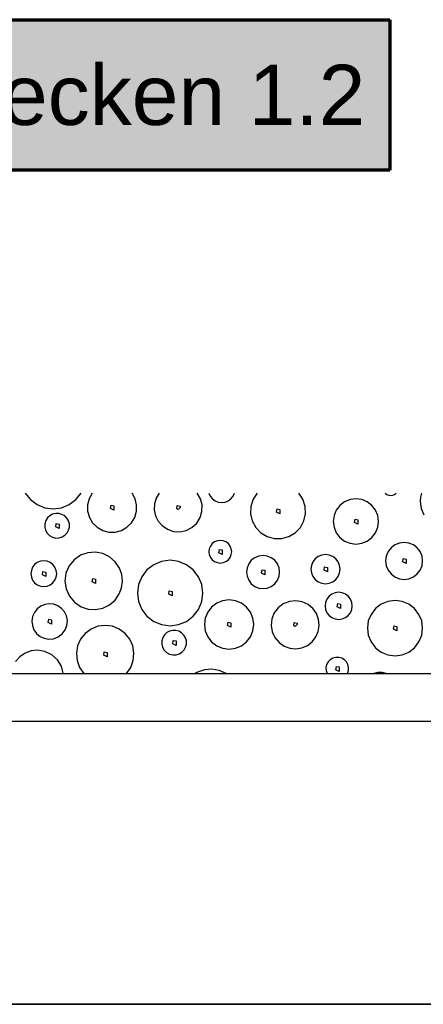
# Model space of a CAD drawing. Extents: x -94 to 1256, y 388 to 888.
# Tile 27 of 51: x 256 to 270, y 700 to 733. Entities that reach past the tile are written whole.
import ezdxf
from ezdxf.lldxf.tags import DXFTag

# ---------------------------------------------------------------- set-up
doc = ezdxf.new("R2010")
doc.units = 0
doc.layers.get('0').update_dxf_attribs({"lineweight": 25})
for name, color, linetype, lineweight, true_color in [('S_Schmutzwasser', 5, 'Continuous', 70, 0x0000ff), ('S_Warmwasser', 1, 'STRICHLINIE2', 35, 0xff0000), ('X_Schraffur', 7, 'Continuous', 25, 0xc0c0c0)]:
    doc.layers.add(name, color=color, linetype=linetype, lineweight=lineweight, true_color=true_color)
doc.layers.add('X_Geometrie', color=7, linetype='Continuous', lineweight=25)
doc.styles.get("Standard").update_dxf_attribs({"font": 'arial.ttf'})
tags = doc.linetypes.add('Buchstabe-B', pattern='A,82,-6,["B",Standard,S=3.6,R=0,X=-3.6,Y=-1.8],-2', length=90).pattern_tags.tags
tags[15:16] = [DXFTag(74, 4), DXFTag(75, 0), DXFTag(340, '0'), DXFTag(46, 0.0), DXFTag(50, 0.0), DXFTag(44, 0.0), DXFTag(45, 0.0)]
tags[4:5] = [DXFTag(74, 4), DXFTag(75, 0), DXFTag(340, '0'), DXFTag(46, 0.0), DXFTag(50, 0.0), DXFTag(44, 0.0), DXFTag(45, 0.0)]
tags = doc.linetypes.add('STRICHLINIE2', pattern=[9.525, 6.35, -3.175]).pattern_tags.tags
tags[6:7] = [DXFTag(74, 4), DXFTag(75, 0), DXFTag(340, '0'), DXFTag(46, 0.0), DXFTag(50, 0.0), DXFTag(44, 0.0), DXFTag(45, 0.0)]
tags[4:5] = [DXFTag(74, 4), DXFTag(75, 0), DXFTag(340, '0'), DXFTag(46, 0.0), DXFTag(50, 0.0), DXFTag(44, 0.0), DXFTag(45, 0.0)]

# ---------------------------------------------------------------- blocks, each defined once
blk = doc.blocks.new('Polygon-A07F5X39WF', base_point=(121.759, 709.863))
at = {"color": 0, "linetype": 'ByBlock', "lineweight": -2, "ltscale": 0.25}
for p, q in [((121.759, 711.463), (340.63, 711.463)), ((340.63, 709.863), (121.759, 709.863))]:
    blk.add_line(p, q, dxfattribs=at)
blk = doc.blocks.new('Schraffur-A07F5X3JWF', base_point=(118.259, 711.463))
at = {"color": 0, "linetype": 'ByBlock', "lineweight": -2, "ltscale": 0.25}
for p, q in [((256.419, 717.463), (256.593, 717.246)), ((258.107, 717.246), (258.281, 717.463)), ((258.644, 717.463), (258.543, 717.277)), ((260.074, 717.277), (259.973, 717.463)), ((260.875, 717.463), (260.774, 717.292)), ((262.247, 717.277), (262.14, 717.463)), ((262.523, 717.463), (262.571, 717.361)), ((263.333, 717.361), (263.381, 717.463)), ((264.134, 717.463), (263.999, 717.257)), ((265.656, 717.257), (265.521, 717.463)), ((268.393, 717.463), (268.445, 717.419)), ((268.445, 717.419), (268.507, 717.391)), ((268.642, 717.391), (268.704, 717.419)), ((268.704, 717.419), (268.756, 717.463)), ((269.593, 717.463), (269.561, 717.324)), ((256.593, 717.246), (256.816, 717.079)), ((256.816, 717.079), (257.074, 716.975)), ((257.626, 716.975), (257.884, 717.079)), ((257.884, 717.079), (258.107, 717.246)), ((258.543, 717.277), (258.493, 717.072)), ((260.124, 717.072), (260.074, 717.277)), ((260.719, 717.101), (260.712, 716.903)), ((260.774, 717.292), (260.719, 717.101)), ((262.301, 717.07), (262.247, 717.277)), ((262.571, 717.361), (262.644, 717.273)), ((262.644, 717.273), (262.735, 717.207)), ((262.735, 717.207), (262.84, 717.165)), ((262.84, 717.165), (262.952, 717.151)), ((262.952, 717.151), (263.065, 717.165)), ((263.065, 717.165), (263.17, 717.207)), ((263.17, 717.207), (263.261, 717.273)), ((263.261, 717.273), (263.333, 717.361)), ((263.999, 717.257), (263.923, 717.023)), ((265.731, 717.023), (265.656, 717.257)), ((267.04, 717.171), (266.885, 717.052)), ((267.221, 717.246), (267.04, 717.171)), ((267.416, 717.272), (267.221, 717.246)), ((267.61, 717.246), (267.416, 717.272)), ((267.791, 717.171), (267.61, 717.246)), ((267.947, 717.052), (267.791, 717.171)), ((268.507, 717.391), (268.574, 717.382)), ((268.574, 717.382), (268.642, 717.391)), ((269.561, 717.324), (269.552, 717.181)), ((269.552, 717.181), (269.586, 716.952)), ((257.074, 716.975), (257.35, 716.94)), ((257.334, 716.761), (257.242, 716.711)), ((257.436, 716.787), (257.334, 716.761)), ((257.35, 716.94), (257.626, 716.975)), ((257.542, 716.785), (257.436, 716.787)), ((257.643, 716.757), (257.542, 716.785)), ((257.734, 716.704), (257.643, 716.757)), ((258.493, 717.072), (258.498, 716.86)), ((258.498, 716.86), (258.556, 716.657)), ((259.262, 716.946), (259.28, 717.058)), ((259.373, 716.891), (259.262, 716.946)), ((259.28, 717.058), (259.373, 717.039)), ((259.373, 717.039), (259.373, 716.891)), ((260.062, 716.657), (260.12, 716.86)), ((260.12, 716.86), (260.124, 717.072)), ((260.712, 716.903), (260.755, 716.709)), ((261.46, 716.939), (261.479, 717.05)), ((261.508, 716.915), (261.46, 716.939)), ((261.479, 717.05), (261.572, 717.032)), ((261.508, 716.915), (261.572, 716.979)), ((261.572, 717.032), (261.572, 716.979)), ((262.237, 716.65), (262.297, 716.856)), ((262.297, 716.856), (262.301, 717.07)), ((263.923, 717.023), (263.913, 716.777)), ((263.913, 716.777), (263.968, 716.537)), ((264.78, 716.825), (264.798, 716.937)), ((264.891, 716.77), (264.78, 716.825)), ((264.798, 716.937), (264.891, 716.918)), ((264.891, 716.918), (264.891, 716.77)), ((265.686, 716.537), (265.741, 716.777)), ((265.741, 716.777), (265.731, 717.023)), ((266.765, 716.896), (266.69, 716.715)), ((266.885, 717.052), (266.765, 716.896)), ((268.066, 716.896), (267.947, 717.052)), ((268.141, 716.715), (268.066, 716.896)), ((269.586, 716.952), (269.679, 716.741)), ((257.077, 716.443), (257.075, 716.333)), ((257.109, 716.549), (257.077, 716.443)), ((257.165, 716.639), (257.109, 716.549)), ((257.242, 716.711), (257.165, 716.639)), ((257.436, 716.342), (257.454, 716.453)), ((257.454, 716.453), (257.547, 716.435)), ((257.547, 716.435), (257.547, 716.286)), ((257.808, 716.629), (257.734, 716.704)), ((257.862, 716.538), (257.808, 716.629)), ((257.89, 716.437), (257.862, 716.538)), ((257.891, 716.332), (257.89, 716.437)), ((258.556, 716.657), (258.664, 716.475)), ((258.664, 716.475), (258.815, 716.328)), ((259.803, 716.328), (259.954, 716.475)), ((259.954, 716.475), (260.062, 716.657)), ((260.755, 716.709), (260.844, 716.531)), ((260.844, 716.531), (260.974, 716.381)), ((261.967, 716.322), (262.124, 716.468)), ((262.124, 716.468), (262.237, 716.65)), ((263.968, 716.537), (264.085, 716.321)), ((265.569, 716.321), (265.686, 716.537)), ((266.69, 716.715), (266.665, 716.521)), ((266.665, 716.521), (266.69, 716.326)), ((267.369, 716.484), (267.387, 716.596)), ((267.48, 716.429), (267.369, 716.484)), ((267.387, 716.596), (267.48, 716.577)), ((267.48, 716.577), (267.48, 716.429)), ((268.167, 716.521), (268.141, 716.715)), ((268.141, 716.326), (268.167, 716.521)), ((257.075, 716.333), (257.102, 716.226)), ((257.102, 716.226), (257.156, 716.129)), ((257.156, 716.129), (257.234, 716.051)), ((257.547, 716.286), (257.436, 716.342)), ((257.743, 716.06), (257.816, 716.137)), ((257.816, 716.137), (257.866, 716.229)), ((257.866, 716.229), (257.891, 716.332)), ((258.815, 716.328), (258.999, 716.223)), ((258.999, 716.223), (259.203, 716.169)), ((259.203, 716.169), (259.414, 716.169)), ((259.414, 716.169), (259.619, 716.223)), ((259.619, 716.223), (259.803, 716.328)), ((260.974, 716.381), (261.151, 716.261)), ((261.151, 716.261), (261.354, 716.191)), ((261.354, 716.191), (261.568, 716.179)), ((261.568, 716.179), (261.777, 716.223)), ((261.777, 716.223), (261.967, 716.322)), ((264.085, 716.321), (264.255, 716.143)), ((264.255, 716.143), (264.467, 716.017)), ((265.187, 716.017), (265.399, 716.143)), ((265.399, 716.143), (265.569, 716.321)), ((266.69, 716.326), (266.765, 716.145)), ((266.765, 716.145), (266.885, 715.99)), ((267.947, 715.99), (268.066, 716.145)), ((268.066, 716.145), (268.141, 716.326)), ((257.234, 716.051), (257.33, 715.997)), ((257.33, 715.997), (257.438, 715.97)), ((257.438, 715.97), (257.548, 715.973)), ((257.548, 715.973), (257.654, 716.005)), ((257.654, 716.005), (257.743, 716.06)), ((262.641, 715.782), (262.581, 715.703)), ((262.719, 715.842), (262.641, 715.782)), ((262.81, 715.879), (262.719, 715.842)), ((262.908, 715.892), (262.81, 715.879)), ((263.006, 715.879), (262.908, 715.892)), ((263.097, 715.842), (263.006, 715.879)), ((263.175, 715.782), (263.097, 715.842)), ((263.235, 715.703), (263.175, 715.782)), ((264.467, 716.017), (264.704, 715.952)), ((264.704, 715.952), (264.95, 715.952)), ((264.95, 715.952), (265.187, 716.017)), ((266.885, 715.99), (267.04, 715.87)), ((267.04, 715.87), (267.221, 715.795)), ((267.221, 715.795), (267.416, 715.77)), ((267.416, 715.77), (267.61, 715.795)), ((267.61, 715.795), (267.791, 715.87)), ((267.791, 715.87), (267.947, 715.99)), ((268.861, 715.803), (268.713, 715.741)), ((269.02, 715.824), (268.861, 715.803)), ((269.179, 715.803), (269.02, 715.824)), ((269.328, 715.741), (269.179, 715.803)), ((258.5, 715.481), (258.262, 715.397)), ((258.752, 715.5), (258.5, 715.481)), ((259, 715.452), (258.752, 715.5)), ((259.227, 715.341), (259, 715.452)), ((262.543, 715.612), (262.53, 715.514)), ((262.53, 715.514), (262.543, 715.417)), ((262.581, 715.703), (262.543, 715.612)), ((262.861, 715.478), (262.879, 715.59)), ((262.972, 715.423), (262.861, 715.478)), ((262.879, 715.59), (262.972, 715.571)), ((262.972, 715.571), (262.972, 715.423)), ((263.273, 715.612), (263.235, 715.703)), ((263.286, 715.514), (263.273, 715.612)), ((263.273, 715.417), (263.286, 715.514)), ((268.488, 715.516), (268.426, 715.368)), ((268.585, 715.643), (268.488, 715.516)), ((268.713, 715.741), (268.585, 715.643)), ((269.455, 715.643), (269.328, 715.741)), ((269.553, 715.516), (269.455, 715.643)), ((269.614, 715.368), (269.553, 715.516)), ((256.825, 715.153), (256.736, 715.085)), ((256.928, 715.196), (256.825, 715.153)), ((257.039, 715.211), (256.928, 715.196)), ((257.15, 715.196), (257.039, 715.211)), ((257.253, 715.153), (257.15, 715.196)), ((257.342, 715.085), (257.253, 715.153)), ((258.046, 715.245), (257.879, 715.04)), ((258.262, 715.397), (258.046, 715.245)), ((259.417, 715.174), (259.227, 715.341)), ((259.557, 714.964), (259.417, 715.174)), ((260.957, 715.192), (260.695, 715.083)), ((261.239, 715.229), (260.957, 715.192)), ((261.521, 715.192), (261.239, 715.229)), ((261.784, 715.083), (261.521, 715.192)), ((262.543, 715.417), (262.581, 715.326)), ((262.581, 715.326), (262.641, 715.247)), ((262.641, 715.247), (262.719, 715.187)), ((262.719, 715.187), (262.81, 715.15)), ((262.81, 715.15), (262.908, 715.137)), ((262.908, 715.137), (263.006, 715.15)), ((263.006, 715.15), (263.097, 715.187)), ((263.097, 715.187), (263.175, 715.247)), ((263.175, 715.247), (263.235, 715.326)), ((263.235, 715.326), (263.273, 715.417)), ((263.938, 715.228), (263.851, 715.114)), ((264.052, 715.316), (263.938, 715.228)), ((264.185, 715.371), (264.052, 715.316)), ((264.328, 715.39), (264.185, 715.371)), ((264.471, 715.371), (264.328, 715.39)), ((264.604, 715.316), (264.471, 715.371)), ((264.718, 715.228), (264.604, 715.316)), ((264.805, 715.114), (264.718, 715.228)), ((265.986, 715.176), (265.937, 715.059)), ((266.063, 715.277), (265.986, 715.176)), ((266.163, 715.354), (266.063, 715.277)), ((266.28, 715.402), (266.163, 715.354)), ((266.406, 715.419), (266.28, 715.402)), ((266.532, 715.402), (266.406, 715.419)), ((266.649, 715.354), (266.532, 715.402)), ((266.75, 715.277), (266.649, 715.354)), ((266.827, 715.176), (266.75, 715.277)), ((266.875, 715.059), (266.827, 715.176)), ((268.426, 715.368), (268.405, 715.209)), ((268.405, 715.209), (268.426, 715.049)), ((268.973, 715.172), (268.992, 715.284)), ((269.084, 715.117), (268.973, 715.172)), ((268.992, 715.284), (269.084, 715.265)), ((269.084, 715.265), (269.084, 715.117)), ((269.635, 715.209), (269.614, 715.368)), ((269.614, 715.049), (269.635, 715.209)), ((256.626, 714.893), (256.611, 714.782)), ((256.668, 714.996), (256.626, 714.893)), ((256.736, 715.085), (256.668, 714.996)), ((256.992, 714.746), (257.011, 714.857)), ((257.011, 714.857), (257.103, 714.839)), ((257.103, 714.839), (257.104, 714.69)), ((257.41, 714.996), (257.342, 715.085)), ((257.453, 714.893), (257.41, 714.996)), ((257.468, 714.782), (257.453, 714.893)), ((257.775, 714.798), (257.741, 714.536)), ((257.879, 715.04), (257.775, 714.798)), ((259.63, 714.756), (259.557, 714.964)), ((260.469, 714.91), (260.296, 714.684)), ((260.695, 715.083), (260.469, 714.91)), ((262.01, 714.91), (261.784, 715.083)), ((262.183, 714.684), (262.01, 714.91)), ((263.796, 714.981), (263.777, 714.839)), ((263.777, 714.839), (263.796, 714.696)), ((263.851, 715.114), (263.796, 714.981)), ((264.281, 714.802), (264.299, 714.914)), ((264.392, 714.747), (264.281, 714.802)), ((264.299, 714.914), (264.392, 714.895)), ((264.392, 714.895), (264.392, 714.747)), ((264.86, 714.981), (264.805, 715.114)), ((264.879, 714.839), (264.86, 714.981)), ((264.86, 714.696), (264.879, 714.839)), ((265.937, 715.059), (265.92, 714.933)), ((265.92, 714.933), (265.937, 714.808)), ((265.937, 714.808), (265.986, 714.69)), ((266.359, 714.897), (266.377, 715.008)), ((266.47, 714.841), (266.359, 714.897)), ((266.377, 715.008), (266.47, 714.99)), ((266.47, 714.99), (266.47, 714.841)), ((266.827, 714.69), (266.875, 714.808)), ((266.892, 714.933), (266.875, 715.059)), ((266.875, 714.808), (266.892, 714.933)), ((268.426, 715.049), (268.488, 714.901)), ((268.488, 714.901), (268.585, 714.774)), ((269.455, 714.774), (269.553, 714.901)), ((269.553, 714.901), (269.614, 715.049)), ((256.611, 714.782), (256.626, 714.671)), ((256.626, 714.671), (256.668, 714.568)), ((256.668, 714.568), (256.736, 714.479)), ((256.736, 714.479), (256.825, 714.411)), ((257.104, 714.69), (256.992, 714.746)), ((257.253, 714.411), (257.342, 714.479)), ((257.342, 714.479), (257.41, 714.568)), ((257.41, 714.568), (257.453, 714.671)), ((257.453, 714.671), (257.468, 714.782)), ((257.741, 714.536), (257.78, 714.275)), ((258.65, 714.509), (258.668, 714.621)), ((258.761, 714.454), (258.65, 714.509)), ((258.668, 714.621), (258.761, 714.602)), ((258.761, 714.602), (258.761, 714.454)), ((259.625, 714.317), (259.653, 714.536)), ((259.653, 714.536), (259.63, 714.756)), ((260.296, 714.684), (260.187, 714.422)), ((262.292, 714.422), (262.183, 714.684)), ((263.796, 714.696), (263.851, 714.563)), ((263.851, 714.563), (263.938, 714.449)), ((264.718, 714.449), (264.805, 714.563)), ((264.805, 714.563), (264.86, 714.696)), ((265.986, 714.69), (266.063, 714.59)), ((266.063, 714.59), (266.163, 714.513)), ((266.163, 714.513), (266.28, 714.464)), ((266.28, 714.464), (266.406, 714.448)), ((266.406, 714.448), (266.532, 714.464)), ((266.532, 714.464), (266.649, 714.513)), ((266.649, 714.513), (266.75, 714.59)), ((266.75, 714.59), (266.827, 714.69)), ((268.585, 714.774), (268.713, 714.676)), ((268.713, 714.676), (268.861, 714.615)), ((268.861, 714.615), (269.02, 714.594)), ((269.02, 714.594), (269.179, 714.615)), ((269.179, 714.615), (269.328, 714.676)), ((269.328, 714.676), (269.455, 714.774)), ((256.825, 714.411), (256.928, 714.368)), ((256.928, 714.368), (257.039, 714.354)), ((257.039, 714.354), (257.15, 714.368)), ((257.15, 714.368), (257.253, 714.411)), ((257.78, 714.275), (257.889, 714.035)), ((259.548, 714.11), (259.625, 714.317)), ((260.187, 714.422), (260.15, 714.14)), ((260.15, 714.14), (260.187, 713.858)), ((261.192, 714.104), (261.211, 714.215)), ((261.211, 714.215), (261.303, 714.196)), ((261.303, 714.196), (261.304, 714.048)), ((262.329, 714.14), (262.292, 714.422)), ((262.292, 713.858), (262.329, 714.14)), ((263.938, 714.449), (264.052, 714.361)), ((264.052, 714.361), (264.185, 714.306)), ((264.185, 714.306), (264.328, 714.287)), ((264.328, 714.287), (264.471, 714.306)), ((264.471, 714.306), (264.604, 714.361)), ((264.604, 714.361), (264.718, 714.449)), ((266.725, 714.148), (266.616, 714.103)), ((266.841, 714.164), (266.725, 714.148)), ((266.958, 714.148), (266.841, 714.164)), ((267.067, 714.103), (266.958, 714.148)), ((257.889, 714.035), (258.059, 713.833)), ((258.059, 713.833), (258.279, 713.686)), ((259.222, 713.747), (259.409, 713.907)), ((259.409, 713.907), (259.548, 714.11)), ((260.187, 713.858), (260.296, 713.595)), ((261.304, 714.048), (261.192, 714.104)), ((262.183, 713.595), (262.292, 713.858)), ((262.986, 713.886), (262.788, 713.804)), ((263.198, 713.913), (262.986, 713.886)), ((263.41, 713.886), (263.198, 713.913)), ((263.608, 713.804), (263.41, 713.886)), ((265.204, 713.861), (265.003, 713.781)), ((265.418, 713.885), (265.204, 713.861)), ((265.631, 713.85), (265.418, 713.885)), ((265.826, 713.759), (265.631, 713.85)), ((266.406, 713.829), (266.391, 713.713)), ((266.451, 713.938), (266.406, 713.829)), ((266.523, 714.032), (266.451, 713.938)), ((266.616, 714.103), (266.523, 714.032)), ((267.16, 714.032), (267.067, 714.103)), ((267.232, 713.938), (267.16, 714.032)), ((267.277, 713.829), (267.232, 713.938)), ((267.292, 713.713), (267.277, 713.829)), ((268.479, 713.859), (268.257, 713.767)), ((268.716, 713.89), (268.479, 713.859)), ((268.954, 713.859), (268.716, 713.89)), ((269.175, 713.767), (268.954, 713.859)), ((256.726, 713.493), (256.667, 713.355)), ((256.818, 713.612), (256.726, 713.493)), ((256.936, 713.704), (256.818, 713.612)), ((257.074, 713.762), (256.936, 713.704)), ((257.223, 713.784), (257.074, 713.762)), ((257.372, 713.768), (257.223, 713.784)), ((257.512, 713.715), (257.372, 713.768)), ((257.634, 713.628), (257.512, 713.715)), ((257.731, 713.513), (257.634, 713.628)), ((257.795, 713.377), (257.731, 713.513)), ((258.279, 713.686), (258.512, 713.608)), ((258.512, 713.608), (258.758, 713.592)), ((258.758, 713.592), (259, 713.639)), ((259, 713.639), (259.222, 713.747)), ((260.296, 713.595), (260.469, 713.37)), ((262.01, 713.37), (262.183, 713.595)), ((262.488, 713.503), (262.406, 713.306)), ((262.618, 713.673), (262.488, 713.503)), ((262.788, 713.804), (262.618, 713.673)), ((263.778, 713.673), (263.608, 713.804)), ((263.908, 713.503), (263.778, 713.673)), ((263.99, 713.306), (263.908, 713.503)), ((264.701, 713.479), (264.622, 713.279)), ((264.832, 713.651), (264.701, 713.479)), ((265.003, 713.781), (264.832, 713.651)), ((265.991, 713.62), (265.826, 713.759)), ((266.105, 713.454), (265.991, 713.62)), ((266.391, 713.713), (266.406, 713.596)), ((266.406, 713.596), (266.451, 713.487)), ((266.451, 713.487), (266.523, 713.394)), ((266.794, 713.677), (266.813, 713.788)), ((266.906, 713.621), (266.794, 713.677)), ((266.813, 713.788), (266.906, 713.769)), ((266.906, 713.769), (266.906, 713.621)), ((267.16, 713.394), (267.232, 713.487)), ((267.232, 713.487), (267.277, 713.596)), ((267.277, 713.596), (267.292, 713.713)), ((268.067, 713.622), (267.921, 713.431)), ((268.257, 713.767), (268.067, 713.622)), ((269.365, 713.622), (269.175, 713.767)), ((269.511, 713.431), (269.365, 713.622)), ((256.667, 713.355), (256.645, 713.207)), ((256.645, 713.207), (256.661, 713.058)), ((257.187, 713.159), (257.206, 713.27)), ((257.299, 713.103), (257.187, 713.159)), ((257.206, 713.27), (257.298, 713.252)), ((257.298, 713.252), (257.299, 713.103)), ((257.823, 713.23), (257.795, 713.377)), ((257.809, 713.065), (257.823, 713.23)), ((260.469, 713.37), (260.695, 713.196)), ((260.695, 713.196), (260.957, 713.088)), ((261.521, 713.088), (261.784, 713.196)), ((261.784, 713.196), (262.01, 713.37)), ((262.406, 713.306), (262.378, 713.093)), ((263.151, 713.057), (263.169, 713.168)), ((263.169, 713.168), (263.262, 713.15)), ((264.018, 713.093), (263.99, 713.306)), ((264.622, 713.279), (264.598, 713.065)), ((265.35, 713.05), (265.368, 713.161)), ((265.368, 713.161), (265.461, 713.143)), ((266.175, 713.265), (266.105, 713.454)), ((266.195, 713.065), (266.175, 713.265)), ((266.523, 713.394), (266.616, 713.322)), ((266.616, 713.322), (266.725, 713.277)), ((266.725, 713.277), (266.841, 713.262)), ((266.841, 713.262), (266.958, 713.277)), ((266.958, 713.277), (267.067, 713.322)), ((267.067, 713.322), (267.16, 713.394)), ((267.829, 713.21), (267.798, 712.972)), ((267.921, 713.431), (267.829, 713.21)), ((269.603, 713.21), (269.511, 713.431)), ((269.634, 712.972), (269.603, 713.21)), ((256.661, 713.058), (256.714, 712.917)), ((256.714, 712.917), (256.801, 712.795)), ((257.651, 712.778), (257.75, 712.911)), ((257.75, 712.911), (257.809, 713.065)), ((258.61, 712.941), (258.413, 712.795)), ((258.837, 713.033), (258.61, 712.941)), ((259.08, 713.065), (258.837, 713.033)), ((259.323, 713.033), (259.08, 713.065)), ((259.55, 712.941), (259.323, 713.033)), ((259.746, 712.795), (259.55, 712.941)), ((260.957, 713.088), (261.239, 713.05)), ((261.223, 712.872), (261.131, 712.822)), ((261.325, 712.897), (261.223, 712.872)), ((261.239, 713.05), (261.521, 713.088)), ((261.431, 712.896), (261.325, 712.897)), ((261.532, 712.868), (261.431, 712.896)), ((261.623, 712.815), (261.532, 712.868)), ((262.378, 713.093), (262.406, 712.881)), ((262.406, 712.881), (262.488, 712.683)), ((263.262, 713.002), (263.151, 713.057)), ((263.262, 713.15), (263.262, 713.002)), ((263.908, 712.683), (263.99, 712.881)), ((263.99, 712.881), (264.018, 713.093)), ((264.598, 713.065), (264.633, 712.852)), ((264.633, 712.852), (264.723, 712.656)), ((265.397, 713.026), (265.35, 713.05)), ((265.397, 713.026), (265.461, 713.09)), ((265.461, 713.143), (265.461, 713.09)), ((266.085, 712.681), (266.164, 712.866)), ((266.164, 712.866), (266.195, 713.065)), ((267.798, 712.972), (267.829, 712.735)), ((268.669, 712.936), (268.688, 713.048)), ((268.78, 712.881), (268.669, 712.936)), ((268.688, 713.048), (268.78, 713.029)), ((268.78, 713.029), (268.78, 712.881)), ((269.603, 712.735), (269.634, 712.972)), ((256.801, 712.795), (256.916, 712.699)), ((256.916, 712.699), (257.052, 712.635)), ((257.052, 712.635), (257.199, 712.607)), ((257.199, 712.607), (257.364, 712.62)), ((257.364, 712.62), (257.519, 712.679)), ((257.519, 712.679), (257.651, 712.778)), ((258.26, 712.604), (258.161, 712.38)), ((258.413, 712.795), (258.26, 712.604)), ((259.899, 712.604), (259.746, 712.795)), ((259.998, 712.38), (259.899, 712.604)), ((260.966, 712.554), (260.964, 712.444)), ((260.998, 712.66), (260.966, 712.554)), ((261.054, 712.749), (260.998, 712.66)), ((261.131, 712.822), (261.054, 712.749)), ((261.325, 712.453), (261.343, 712.564)), ((261.343, 712.564), (261.436, 712.546)), ((261.436, 712.546), (261.436, 712.397)), ((261.698, 712.74), (261.623, 712.815)), ((261.751, 712.649), (261.698, 712.74)), ((261.779, 712.548), (261.751, 712.649)), ((261.78, 712.442), (261.779, 712.548)), ((262.488, 712.683), (262.618, 712.513)), ((262.618, 712.513), (262.788, 712.383)), ((263.608, 712.383), (263.778, 712.513)), ((263.778, 712.513), (263.908, 712.683)), ((264.723, 712.656), (264.863, 712.492)), ((265.802, 712.398), (265.961, 712.521)), ((265.961, 712.521), (266.085, 712.681)), ((267.829, 712.735), (267.921, 712.513)), ((267.921, 712.513), (268.067, 712.323)), ((269.365, 712.323), (269.511, 712.513)), ((269.511, 712.513), (269.603, 712.735)), ((256.618, 712.216), (256.416, 712.142)), ((256.831, 712.238), (256.618, 712.216)), ((257.079, 712.198), (256.831, 712.238)), ((257.306, 712.089), (257.079, 712.198)), ((258.161, 712.38), (258.122, 712.138)), ((259.033, 712.07), (259.051, 712.181)), ((259.051, 712.181), (259.144, 712.163)), ((260.038, 712.138), (259.998, 712.38)), ((260.964, 712.444), (260.991, 712.337)), ((260.991, 712.337), (261.045, 712.24)), ((261.045, 712.24), (261.123, 712.162)), ((261.436, 712.397), (261.325, 712.453)), ((261.543, 712.115), (261.632, 712.171)), ((261.632, 712.171), (261.705, 712.248)), ((261.705, 712.248), (261.755, 712.34)), ((261.755, 712.34), (261.78, 712.442)), ((262.788, 712.383), (262.986, 712.301)), ((262.986, 712.301), (263.198, 712.273)), ((263.198, 712.273), (263.41, 712.301)), ((263.41, 712.301), (263.608, 712.383)), ((264.863, 712.492), (265.028, 712.377)), ((265.028, 712.377), (265.217, 712.308)), ((265.217, 712.308), (265.418, 712.288)), ((265.418, 712.288), (265.617, 712.318)), ((265.617, 712.318), (265.802, 712.398)), ((268.067, 712.323), (268.257, 712.177)), ((268.257, 712.177), (268.479, 712.086)), ((268.954, 712.086), (269.175, 712.177)), ((269.175, 712.177), (269.365, 712.323)), ((256.239, 712.021), (256.096, 711.861)), ((256.416, 712.142), (256.239, 712.021)), ((257.492, 711.921), (257.306, 712.089)), ((257.623, 711.706), (257.492, 711.921)), ((258.122, 712.138), (258.145, 711.894)), ((258.145, 711.894), (258.229, 711.664)), ((259.144, 712.014), (259.033, 712.07)), ((259.144, 712.163), (259.144, 712.014)), ((259.93, 711.664), (260.015, 711.894)), ((260.015, 711.894), (260.038, 712.138)), ((261.123, 712.162), (261.22, 712.108)), ((261.22, 712.108), (261.327, 712.081)), ((261.327, 712.081), (261.437, 712.083)), ((261.437, 712.083), (261.543, 712.115)), ((266.492, 711.848), (266.444, 711.759)), ((266.562, 711.921), (266.492, 711.848)), ((266.649, 711.973), (266.562, 711.921)), ((266.746, 712), (266.649, 711.973)), ((266.848, 712), (266.746, 712)), ((266.945, 711.973), (266.848, 712)), ((267.032, 711.921), (266.945, 711.973)), ((267.102, 711.848), (267.032, 711.921)), ((267.15, 711.759), (267.102, 711.848)), ((268.479, 712.086), (268.716, 712.054)), ((268.716, 712.054), (268.954, 712.086)), ((257.688, 711.463), (257.623, 711.706)), ((258.229, 711.664), (258.369, 711.463)), ((259.791, 711.463), (259.93, 711.664)), ((262.384, 711.591), (262.151, 711.508)), ((262.631, 711.611), (262.384, 711.591)), ((262.875, 711.568), (262.631, 711.611)), ((263.099, 711.463), (262.875, 711.568)), ((266.444, 711.759), (266.421, 711.66)), ((266.421, 711.66), (266.425, 711.559)), ((266.425, 711.559), (266.456, 711.463)), ((266.75, 711.589), (266.768, 711.7)), ((266.861, 711.534), (266.75, 711.589)), ((266.768, 711.7), (266.861, 711.682)), ((266.861, 711.682), (266.861, 711.534)), ((267.138, 711.463), (267.169, 711.559)), ((267.173, 711.66), (267.15, 711.759)), ((267.169, 711.559), (267.173, 711.66)), ((262.111, 711.486), (262.073, 711.463)), ((262.151, 711.508), (262.111, 711.486)), ((268.149, 711.496), (268.017, 711.463)), ((268.285, 711.496), (268.149, 711.496)), ((268.417, 711.463), (268.285, 711.496))]:
    blk.add_line(p, q, dxfattribs=at)

msp = doc.modelspace()

# ---------------------------------------------------------------- linework, layer by layer
at = {"layer": 'S_Schmutzwasser'}
for p, q in [((243.928, 733.206), (268.549, 733.206)), ((268.549, 733.206), (268.549, 728.206)), ((268.549, 728.206), (243.928, 728.206))]:
    msp.add_line(p, q, dxfattribs=at)
at = {"layer": 'S_Schmutzwasser', "color": 7, "true_color": 0xffffff}
for points in [[(243.928, 728.206), (268.549, 728.206), (243.928, 733.206)], [(268.549, 728.206), (243.928, 733.206), (268.549, 733.206)]]:
    msp.add_solid(points, dxfattribs=at)
at = {"layer": 'S_Warmwasser', "linetype": 'Buchstabe-B', "ltscale": 0.35}
msp.add_line((354.019, 700.463), (233.901, 700.463), dxfattribs=at)

# ---------------------------------------------------------------- block references
at = {"layer": 'X_Geometrie', "ltscale": 0.25}
msp.add_blockref('Polygon-A07F5X39WF', (121.759, 709.863), dxfattribs=at)
at = {"layer": 'X_Schraffur', "ltscale": 0.25}
msp.add_blockref('Schraffur-A07F5X3JWF', (118.259, 711.463), dxfattribs=at)

# ---------------------------------------------------------------- texts
at = {"layer": 'S_Schmutzwasser', "insert": (244.595, 731.706), "char_height": 2, "attachment_point": 1}
msp.add_mtext('{\\fArial;Wasserbecken 1.2}', dxfattribs=at)

doc.saveas('drawing.dxf')
